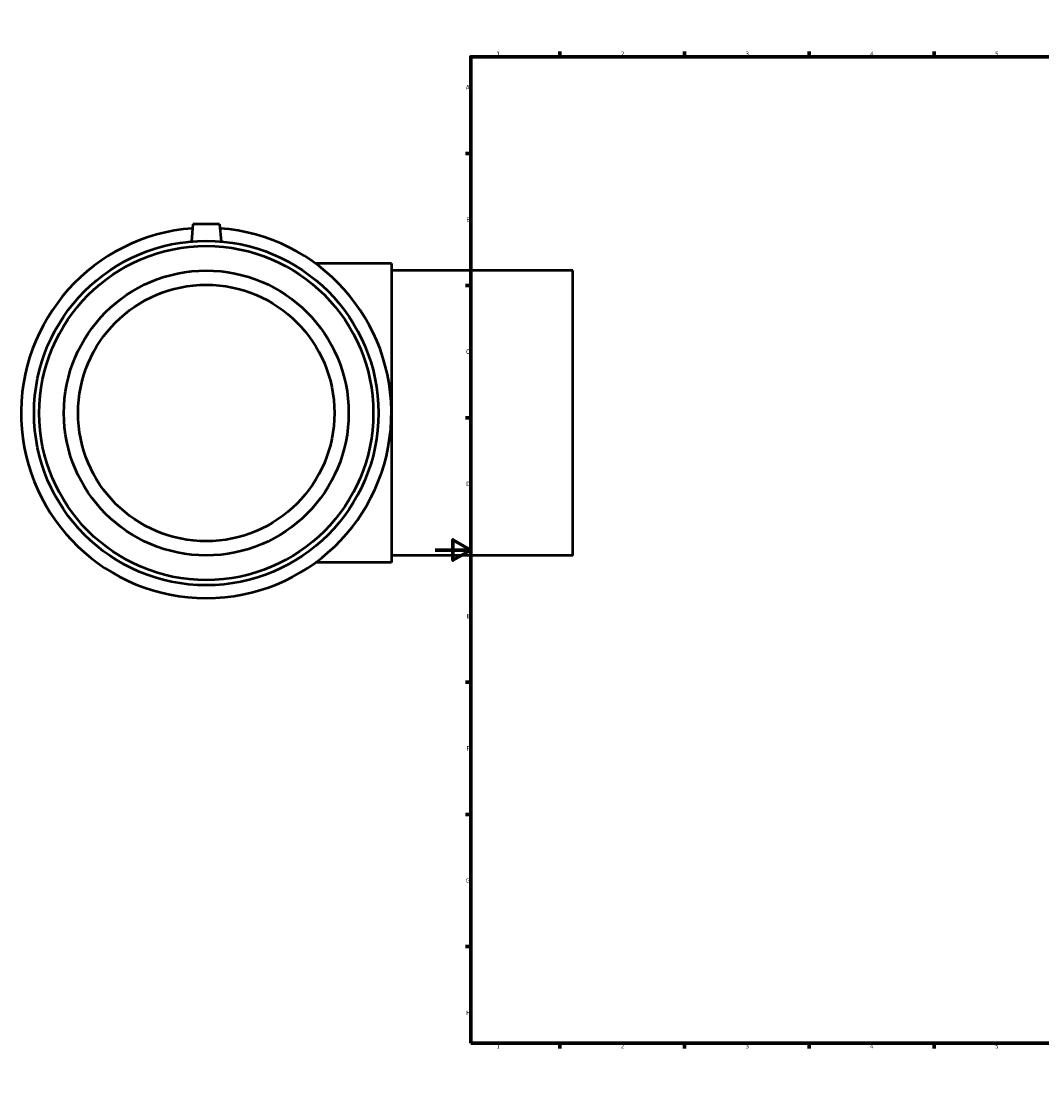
# Model space of a CAD drawing. Header units: millimetres. Extents: x -233 to 1680, y -1110 to 1214.
# Tile 3 of 7: x -233 to 341, y 0 to 594. Entities that reach past the tile are written whole.
import ezdxf

# ---------------------------------------------------------------- set-up
doc = ezdxf.new("R2010")
doc.units = ezdxf.units.MM
doc.layers.add('Border (ISO)', color=7, linetype='Continuous', lineweight=70)
doc.layers.add('Visible (ISO)', color=7, linetype='Continuous', lineweight=50)
doc.styles.add('Note Text (ISO)', font='tahoma.ttf')

# ---------------------------------------------------------------- blocks, each defined once
blk = doc.blocks.new('Borders Default Border')
at = {"layer": 'Border (ISO)'}
for p, q in [((70.08, 574), (70.08, 576.9)), ((140.17, 574), (140.17, 576.9)), ((210.25, 574), (210.25, 576.9)), ((280.33, 574), (280.33, 576.9)), ((350.42, 574), (350.42, 576.9)), ((490.58, 574), (490.58, 576.9)), ((560.67, 574), (560.67, 576.9)), ((630.75, 574), (630.75, 576.9)), ((700.83, 574), (700.83, 576.9)), ((770.92, 574), (770.92, 576.9)), ((20, 519.75), (17.1, 519.75)), ((821, 519.75), (823.9, 519.75)), ((20, 445.5), (17.1, 445.5)), ((821, 445.5), (823.9, 445.5)), ((20, 371.25), (17.1, 371.25)), ((821, 371.25), (823.9, 371.25)), ((20, 222.75), (17.1, 222.75)), ((821, 222.75), (823.9, 222.75)), ((20, 148.5), (17.1, 148.5)), ((821, 148.5), (823.9, 148.5)), ((20, 74.25), (17.1, 74.25)), ((821, 74.25), (823.9, 74.25)), ((70.08, 20), (70.08, 17.1)), ((140.17, 20), (140.17, 17.1)), ((210.25, 20), (210.25, 17.1)), ((280.33, 20), (280.33, 17.1)), ((350.42, 20), (350.42, 17.1)), ((490.58, 20), (490.58, 17.1)), ((560.67, 20), (560.67, 17.1)), ((630.75, 20), (630.75, 17.1)), ((700.83, 20), (700.83, 17.1)), ((770.92, 20), (770.92, 17.1))]:
    blk.add_line(p, q, dxfattribs=at)
at = {"layer": 'Border (ISO)', "flags": 128}
for points in [[(420.5, 594), (420.5, 574), (414.73, 584), (426.27, 584), (420.5, 574)], [(20, 20), (20, 574), (821, 574), (821, 20), (20, 20)], [(0, 297), (20, 297), (10, 302.77), (10, 291.23), (20, 297)], [(841, 297), (821, 297), (831, 302.77), (831, 291.23), (821, 297)], [(420.5, 0), (420.5, 20), (414.73, 10), (426.27, 10), (420.5, 20)]]:
    blk.add_lwpolyline(points, dxfattribs=at)
at = {"layer": 'Border (ISO)', "color": 232, "true_color": 0xca0064, "char_height": 2.5, "attachment_point": 7, "style": 'Note Text (ISO)'}
for s, insert in [('1', (34.48, 574.4)), ('2', (104.37, 574.4)), ('3', (174.43, 574.35)), ('4', (244.42, 574.4)), ('5', (314.64, 574.35)), ('6', (384.66, 574.35)), ('7', (454.77, 574.4)), ('8', (524.81, 574.34)), ('9', (594.88, 574.35)), ('10', (664.29, 574.35)), ('11', (734.37, 574.4)), ('12', (804.46, 574.4)), ('A', (17.29, 555.62)), ('A', (821.59, 555.62)), ('B', (17.59, 481.37)), ('B', (821.89, 481.37)), ('C', (17.43, 407.08)), ('C', (821.73, 407.08)), ('D', (17.43, 332.88)), ('D', (821.73, 332.88)), ('E', (17.64, 258.63)), ('E', (821.94, 258.63)), ('F', (17.7, 184.38)), ('F', (822, 184.38)), ('G', (17.31, 110.08)), ('G', (821.61, 110.08)), ('H', (17.44, 35.88)), ('H', (821.74, 35.88)), ('1', (34.48, 17.1)), ('2', (104.37, 17.1)), ('3', (174.43, 17.05)), ('4', (244.42, 17.1)), ('5', (314.64, 17.05)), ('6', (384.66, 17.05)), ('7', (454.77, 17.1)), ('8', (524.81, 17.04)), ('9', (594.88, 17.05)), ('10', (664.29, 17.05)), ('11', (734.37, 17.1)), ('12', (804.46, 17.1))]:
    blk.add_mtext(s, dxfattribs=dict(at, insert=insert))

msp = doc.modelspace()

# ---------------------------------------------------------------- linework, layer by layer
at = {"layer": 'Visible (ISO)'}
for p, q in [((-136.041, 479.927), (-136.885, 470.287)), ((-121.041, 479.927), (-136.041, 479.927)), ((-121.041, 479.927), (-120.198, 470.287)), ((-24.541, 457.927), (-67.223, 457.927)), ((-24.541, 457.927), (-24.541, 289.927)), ((77.459, 453.927), (-24.541, 453.927)), ((77.459, 293.927), (77.459, 453.927)), ((77.459, 293.927), (-24.541, 293.927)), ((-24.541, 289.927), (-67.223, 289.927))]:
    msp.add_line(p, q, dxfattribs=at)
for radius in [96.72, 93.818, 80, 72]:
    msp.add_circle((-128.541, 373.927), radius, dxfattribs=at)
msp.add_arc((-128.541, 373.927), 104, 94.245949, 85.754051, dxfattribs=at)

# ---------------------------------------------------------------- block references
msp.add_blockref('Borders Default Border', (0, 0))

doc.saveas('drawing.dxf')
